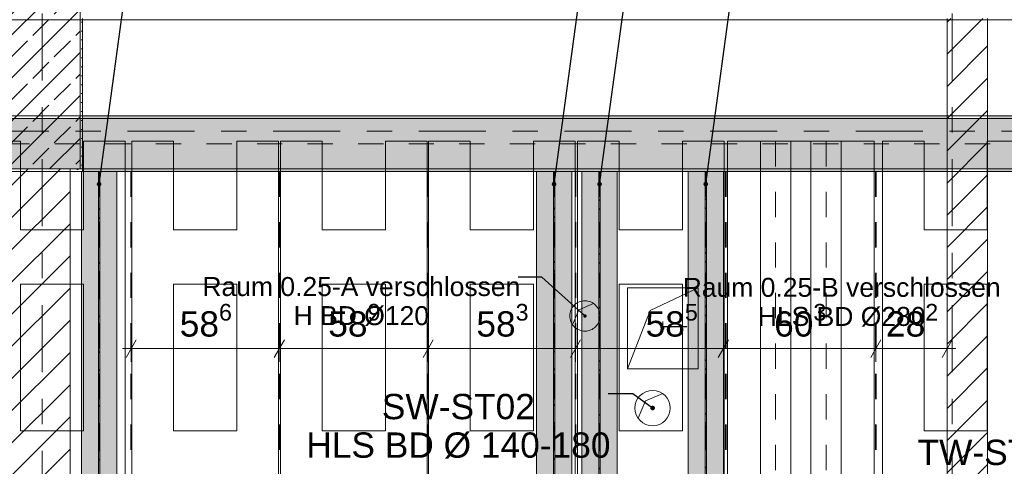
# Model space of a CAD drawing. Header units: metres. Extents: x -3.6 to 84.5, y -11 to 16.8.
# Tile 48 of 76: x 40 to 43.9, y 4 to 5.8. Entities that reach past the tile are written whole.
import ezdxf

# ---------------------------------------------------------------- set-up
doc = ezdxf.new("R2010")
doc.units = ezdxf.units.M
doc.header["$MEASUREMENT"] = 0
for name, pattern in [('Achse', [0.2, 0.1, -0.05, 0, -0.05]), ('Strichlinie doppelt', [0.546806, 0.264583, -0.105833, 0.070556, -0.105833]), ('STRICHPUNKT', [0.015, 0.0075, -0.00375, 0, -0.00375]), ('Wipeout_Contour', [1, 0, -1])]:
    doc.linetypes.add(name, pattern=pattern)
for name, color, linetype in [('155 - Bemaßung_ Beschriftung.Ausbau - Deckenelemente', 7, 'Continuous'), ('305 - Elemente.Linie_ Schraffur - Deckenspiegel', 7, 'Continuous'), ('451 - Universal.Achsen Raster', 7, 'Continuous'), ('605 - Struktur.Wand Innen', 7, 'Continuous'), ('607 - Struktur.Stütze', 7, 'Continuous'), ('608 - Struktur.Träger', 7, 'Continuous'), ('612 - Struktur.Stahlbau', 7, 'Continuous'), ('Abbruch_155 - Bemaßung_ Beschriftung.Ausbau - Deckenelemente', 7, 'Continuous'), ('Neubau_155 - Bemaßung_ Beschriftung.Ausbau - Deckenelemente', 7, 'Continuous'), ('Neubau_612 - Struktur.Stahlbau', 7, 'Continuous')]:
    doc.layers.add(name, color=color, linetype=linetype)
doc.styles.add('ERSTELLTER_STIL_2', font='txt')
doc.linetypes.add('Abbruch 1', pattern='A,0,[1,2022.0244.A_L5A-PL04.06_iA_Deckenelemente Kellergeschoss1.Shx,S=0.001984,R=0,X=0,Y=0],-0.25,0', length=0.25)
doc.dimstyles.new('ERSTELLTER_STIL__1', dxfattribs={"dimtxt": 0.1, "dimasz": 0.0532, "dimexe": 0.18, "dimexo": 0.0625, "dimgap": 0, "dimtad": 1, "dimtih": 1, "dimtoh": 1, "dimzin": 0, "dimdsep": 46, "dimtxsty": 'ERSTELLTER_STIL_2', "dimblk": 'ARROWHEAD_2', "dimblk1": 'ARROWHEAD_2', "dimblk2": 'ARROWHEAD_2', "dimcen": 0.09, "dimse1": 1, "dimse2": 1, "dimclrd": 7, "dimclre": 7, "dimclrt": 7, "dimazin": 0, "dimtfac": 1, "dimtdec": 4, "dimtmove": 0, "dimatfit": 3, "dimfxl": 1, "dimtolj": 1, "dimtzin": 0, "dimarcsym": 0})
doc.dimstyles.new('ERSTELLTER_STIL__2', dxfattribs={"dimtxt": 0.1, "dimasz": 0.0532, "dimexe": 0.18, "dimexo": 0.0625, "dimgap": 0, "dimtad": 1, "dimtih": 1, "dimtoh": 1, "dimzin": 0, "dimdsep": 46, "dimtxsty": 'ERSTELLTER_STIL_2', "dimblk": 'ARROWHEAD_2', "dimblk1": 'ARROWHEAD_2', "dimblk2": 'ARROWHEAD_2', "dimcen": 0.09, "dimse1": 1, "dimse2": 1, "dimclrd": 7, "dimclre": 7, "dimclrt": 7, "dimazin": 0, "dimtfac": 1, "dimtdec": 4, "dimtmove": 2, "dimatfit": 3, "dimfxl": 1, "dimtolj": 1, "dimtzin": 0, "dimarcsym": 0})
doc.dimstyles.new('ERSTELLTER_STIL__7', dxfattribs={"dimtxt": 0.18, "dimasz": 0.03648, "dimexe": 0.18, "dimexo": 0.0625, "dimgap": 0, "dimtad": 0, "dimtih": 1, "dimtoh": 1, "dimdec": 4, "dimzin": 0, "dimdsep": 46, "dimcen": 0.09, "dimadec": 0, "dimazin": 0, "dimtfac": 1, "dimtdec": 4, "dimtmove": 0, "dimatfit": 3, "dimldrblk": 'ARROWHEAD_11', "dimfxl": 1, "dimtolj": 1, "dimtzin": 0, "dimarcsym": 0})
doc.dimstyles.new('ERSTELLTER_STIL__8', dxfattribs={"dimtxt": 0.18, "dimasz": 0.02736, "dimexe": 0.18, "dimexo": 0.0625, "dimgap": 0, "dimtad": 0, "dimtih": 1, "dimtoh": 1, "dimdec": 4, "dimzin": 0, "dimdsep": 46, "dimcen": 0.09, "dimadec": 0, "dimazin": 0, "dimtfac": 1, "dimtdec": 4, "dimtmove": 0, "dimatfit": 3, "dimldrblk": 'ARROWHEAD_11', "dimfxl": 1, "dimtolj": 1, "dimtzin": 0, "dimarcsym": 0})
pattern_1 = [(45, (0, 0), (-0.0636396, 0.0636396), [])]
pattern_2 = [(45, (0, 0), (-0.08485281, 0.08485281), []), (45, (-0.04243, 0.04243), (-0.08485281, 0.08485281), [0.09, -0.03])]
pattern_3 = [(45, (0, 0), (-0.01767767, 0.01767767), [0, -0.025])]
pattern_4 = [(135, (0, 0), (0.05303301, 0.05303301), []), (135, (-0.01768, -0.01768), (0.05303301, 0.05303301), [])]

# ---------------------------------------------------------------- blocks, each defined once
blk = doc.blocks.new('*D82')
at = {"layer": '155 - Bemaßung_ Beschriftung.Ausbau - Deckenelemente', "color": 7, "linetype": 'Continuous', "lineweight": 5}
for p, q in [((40.5022, 4.525), (40.4618, 4.455)), ((40.482, 4.4375), (40.482, 4.5425)), ((41.0882, 4.525), (41.0478, 4.455)), ((41.068, 4.4375), (41.068, 4.5425)), ((40.4478, 4.49), (40.482, 4.49)), ((40.482, 4.49), (41.068, 4.49))]:
    blk.add_line(p, q, dxfattribs=at)
at = {"layer": '155 - Bemaßung_ Beschriftung.Ausbau - Deckenelemente', "color": 7, "lineweight": 5, "insert": (40.6741, 4.5083), "char_height": 0.1, "attachment_point": 7, "style": 'ERSTELLTER_STIL_2'}
blk.add_mtext('\\A1;{\\pql;\\fArial|b0|i0|c0|p38;58\\fArial|b0|i0|c0|p38;\\A1{\\H.66x;\\S6^  ;}}', dxfattribs=at)
blk = doc.blocks.new('ARROWHEAD_2')
at = {"color": 0, "linetype": 'Continuous', "lineweight": 0}
for p, q in [((0, 0), (-1, 0)), ((-0.378, -0.655), (0.378, 0.655))]:
    blk.add_line(p, q, dxfattribs=at)
blk = doc.blocks.new('*D83')
at = {"layer": '155 - Bemaßung_ Beschriftung.Ausbau - Deckenelemente', "color": 7, "linetype": 'Continuous', "lineweight": 5}
for p, q in [((41.0882, 4.525), (41.0478, 4.455)), ((41.068, 4.4375), (41.068, 4.5425)), ((41.6772, 4.525), (41.6368, 4.455)), ((41.657, 4.4375), (41.657, 4.5425)), ((41.068, 4.49), (41.657, 4.49))]:
    blk.add_line(p, q, dxfattribs=at)
at = {"layer": '155 - Bemaßung_ Beschriftung.Ausbau - Deckenelemente', "color": 7, "lineweight": 5, "insert": (41.2616, 4.5083), "char_height": 0.1, "attachment_point": 7, "style": 'ERSTELLTER_STIL_2'}
blk.add_mtext('\\A1;{\\pql;\\fArial|b0|i0|c0|p38;58\\fArial|b0|i0|c0|p38;\\A1{\\H.66x;\\S9^  ;}}', dxfattribs=at)
blk = doc.blocks.new('*D84')
at = {"layer": '155 - Bemaßung_ Beschriftung.Ausbau - Deckenelemente', "color": 7, "linetype": 'Continuous', "lineweight": 5}
for p, q in [((41.6772, 4.525), (41.6368, 4.455)), ((41.657, 4.4375), (41.657, 4.5425)), ((42.2602, 4.525), (42.2198, 4.455)), ((42.24, 4.4375), (42.24, 4.5425)), ((41.657, 4.49), (42.24, 4.49))]:
    blk.add_line(p, q, dxfattribs=at)
at = {"layer": '155 - Bemaßung_ Beschriftung.Ausbau - Deckenelemente', "color": 7, "lineweight": 5, "insert": (41.8476, 4.5083), "char_height": 0.1, "attachment_point": 7, "style": 'ERSTELLTER_STIL_2'}
blk.add_mtext('\\A1;{\\pql;\\fArial|b0|i0|c0|p38;58\\fArial|b0|i0|c0|p38;\\A1{\\H.66x;\\S3^  ;}}', dxfattribs=at)
blk = doc.blocks.new('*D85')
at = {"layer": '155 - Bemaßung_ Beschriftung.Ausbau - Deckenelemente', "color": 7, "linetype": 'Continuous', "lineweight": 5}
for p, q in [((42.2602, 4.525), (42.2198, 4.455)), ((42.24, 4.4375), (42.24, 4.5425)), ((42.8452, 4.525), (42.8048, 4.455)), ((42.825, 4.4375), (42.825, 4.5425)), ((42.24, 4.49), (42.825, 4.49))]:
    blk.add_line(p, q, dxfattribs=at)
at = {"layer": '155 - Bemaßung_ Beschriftung.Ausbau - Deckenelemente', "color": 7, "lineweight": 5, "insert": (42.5172, 4.5083), "char_height": 0.1, "attachment_point": 7, "style": 'ERSTELLTER_STIL_2'}
blk.add_mtext('\\A1;{\\pql;\\fArial|b0|i0|c0|p38;58\\fArial|b0|i0|c0|p38;\\A1{\\H.66x;\\S5^  ;}}', dxfattribs=at)
blk = doc.blocks.new('*D86')
at = {"layer": '155 - Bemaßung_ Beschriftung.Ausbau - Deckenelemente', "color": 7, "linetype": 'Continuous', "lineweight": 5}
for p, q in [((42.8452, 4.525), (42.8048, 4.455)), ((42.825, 4.4375), (42.825, 4.5425)), ((43.4482, 4.525), (43.4078, 4.455)), ((43.428, 4.4375), (43.428, 4.5425)), ((42.825, 4.49), (43.428, 4.49))]:
    blk.add_line(p, q, dxfattribs=at)
at = {"layer": '155 - Bemaßung_ Beschriftung.Ausbau - Deckenelemente', "color": 7, "lineweight": 5, "insert": (43.0256, 4.5083), "char_height": 0.1, "attachment_point": 7, "style": 'ERSTELLTER_STIL_2'}
blk.add_mtext('\\A1;{\\pql;\\fArial|b0|i0|c0|p38;60\\fArial|b0|i0|c0|p38;\\A1{\\H.66x;\\S3^  ;}}', dxfattribs=at)
blk = doc.blocks.new('*D87')
at = {"layer": '155 - Bemaßung_ Beschriftung.Ausbau - Deckenelemente', "color": 7, "linetype": 'Continuous', "lineweight": 5}
for p, q in [((43.4482, 4.525), (43.4078, 4.455)), ((43.428, 4.4375), (43.428, 4.5425)), ((43.6898, 4.455), (43.7302, 4.525)), ((43.71, 4.4375), (43.71, 4.5425)), ((43.428, 4.49), (43.71, 4.49)), ((43.71, 4.49), (43.7442, 4.49))]:
    blk.add_line(p, q, dxfattribs=at)
at = {"layer": '155 - Bemaßung_ Beschriftung.Ausbau - Deckenelemente', "color": 7, "lineweight": 5, "insert": (43.4681, 4.5083), "char_height": 0.1, "attachment_point": 7, "style": 'ERSTELLTER_STIL_2'}
blk.add_mtext('\\A1;{\\pql;\\fArial|b0|i0|c0|p38;28\\fArial|b0|i0|c0|p38;\\A1{\\H.66x;\\S2^  ;}}', dxfattribs=at)
blk = doc.blocks.new('*D100')
at = {"layer": '155 - Bemaßung_ Beschriftung.Ausbau - Deckenelemente', "color": 7, "linetype": 'Continuous', "lineweight": 5}
for p, q in [((39.2342, 4.525), (39.1938, 4.455)), ((39.214, 4.4375), (39.214, 4.5425)), ((39.8752, 4.525), (39.8348, 4.455)), ((39.855, 4.4375), (39.855, 4.5425)), ((39.214, 4.49), (39.855, 4.49))]:
    blk.add_line(p, q, dxfattribs=at)
at = {"layer": '155 - Bemaßung_ Beschriftung.Ausbau - Deckenelemente', "color": 7, "lineweight": 5, "char_height": 0.1, "attachment_point": 7, "style": 'ERSTELLTER_STIL_2'}
for s, insert in [('\\A1;{\\pql;\\fArial|b0|i0|c0|p38;64\\fArial|b0|i0|c0|p38;\\A1{\\H.66x;\\S1^  ;}}', (39.3326, 4.5083)), ('\\A1;{\\pql;\\fArial|b0|i0|c0|p38;12\\fArial|b0|i0|c0|p38;\\A1{\\H.66x;\\S5^  ;}}', (39.6329, 4.5089))]:
    blk.add_mtext(s, dxfattribs=dict(at, insert=insert))
blk = doc.blocks.new('ARROWHEAD_11')
at = {"color": 0, "linetype": 'Continuous', "lineweight": 0}
blk.add_line((0, 0), (-1, 0), dxfattribs=at)
at = {"color": 0, "linetype": 'Continuous', "lineweight": 0, "const_width": 0.25, "flags": 128}
blk.add_lwpolyline([(-0.125, 0, 1), (0.125, 0, 1)], format="xyb", close=True, dxfattribs=at)

msp = doc.modelspace()

# ---------------------------------------------------------------- hatches: boundary and pattern name
at = {"layer": '612 - Struktur.Stahlbau', "linetype": 'Continuous', "lineweight": 0, "true_color": 0x30307f}
for points in [[(40.285, 5.19), (40.425, 5.19), (40.425, 0.71), (40.285, 0.71)], [(42.085, 5.19), (42.225, 5.19), (42.225, 0.71), (42.085, 0.71)], [(42.265, 5.19), (42.405, 5.19), (42.405, 0.71), (42.265, 0.71)], [(42.685, 5.19), (42.825, 5.19), (42.825, 0.71), (42.685, 0.71)]]:
    msp.add_hatch(color=177, dxfattribs=at).paths.add_polyline_path(points)
at = {"layer": 'Neubau_612 - Struktur.Stahlbau', "linetype": 'Continuous', "lineweight": 0, "true_color": 0x000000}
h = msp.add_hatch(dxfattribs=at)
h.set_pattern_fill('Metall__Stahl_0001', color=18, style=0, pattern_type=2)
h.set_pattern_definition(pattern_4)
h.paths.add_polyline_path([(40.3522, 5.19), (40.3522, 0.71), (40.3577, 0.71), (40.3577, 5.19)])
h = msp.add_hatch(dxfattribs=at)
h.set_pattern_fill('Metall__Stahl_0001', color=18, style=0, pattern_type=2)
h.set_pattern_definition(pattern_4)
h.paths.add_polyline_path([(42.1522, 5.19), (42.1522, 0.71), (42.1577, 0.71), (42.1577, 5.19)])
h = msp.add_hatch(dxfattribs=at)
h.set_pattern_fill('Metall__Stahl_0001', color=18, style=0, pattern_type=2)
h.set_pattern_definition(pattern_4)
h.paths.add_polyline_path([(42.3322, 5.19), (42.3322, 0.71), (42.3377, 0.71), (42.3377, 5.19)])
h = msp.add_hatch(dxfattribs=at)
h.set_pattern_fill('Metall__Stahl_0001', color=18, style=0, pattern_type=2)
h.set_pattern_definition(pattern_4)
h.paths.add_polyline_path([(42.7522, 5.19), (42.7522, 0.71), (42.7577, 0.71), (42.7577, 5.19)])

# ---------------------------------------------------------------- linework, layer by layer
at = {"layer": '155 - Bemaßung_ Beschriftung.Ausbau - Deckenelemente', "color": 7, "linetype": 'Achse', "lineweight": 35}
for p, q in [((40.482, 5.19), (40.482, 0.71)), ((41.068, 5.19), (41.068, 0.71)), ((41.657, 5.19), (41.657, 0.71)), ((42.24, 5.19), (42.24, 0.71)), ((42.835, 5.19), (42.835, 0.71)), ((43.428, 5.19), (43.428, 0.71))]:
    msp.add_line(p, q, dxfattribs=at)
at = {"layer": '155 - Bemaßung_ Beschriftung.Ausbau - Deckenelemente', "color": 7, "linetype": 'Continuous', "lineweight": 9}
for p, q in [((42.5346, 4.6404), (42.725, 4.73)), ((42.445, 4.41), (42.5346, 4.6404))]:
    msp.add_line(p, q, dxfattribs=at)
at = {"layer": '155 - Bemaßung_ Beschriftung.Ausbau - Deckenelemente', "color": 7, "linetype": 'Continuous', "lineweight": 5}
for p, q in [((42.2279, 4.5845), (42.253, 4.643)), ((42.253, 4.643), (42.3115, 4.6681))]:
    msp.add_line(p, q, dxfattribs=at)
at = {"layer": '155 - Bemaßung_ Beschriftung.Ausbau - Deckenelemente', "color": 7, "linetype": 'Continuous', "lineweight": 9, "flags": 128}
for points in [[(42.725, 4.73), (42.445, 4.73)], [(42.445, 4.73), (42.445, 4.41)], [(42.725, 4.41), (42.725, 4.73)], [(42.445, 4.41), (42.725, 4.41)]]:
    msp.add_lwpolyline(points, dxfattribs=at)
msp.add_lwpolyline([(42.337, 4.619, 0.414214), (42.277, 4.679, 0.414214), (42.217, 4.619, 0.414214), (42.277, 4.559, 0.414214)], format="xyb", close=True, dxfattribs=at)
at = {"layer": '305 - Elemente.Linie_ Schraffur - Deckenspiegel', "color": 7, "linetype": 'Continuous', "lineweight": 9}
for points in [[(40.485, 5.31), (40.485, 0.645), (40.65, 0.645), (40.65, 0.995), (40.9, 0.995), (40.9, 0.645), (41.065, 0.645), (41.065, 5.31), (40.9, 5.31), (40.9, 4.96), (40.65, 4.96), (40.65, 5.31)], [(41.0725, 5.31), (41.0725, 0.645), (41.2375, 0.645), (41.2375, 0.995), (41.4875, 0.995), (41.4875, 0.645), (41.6525, 0.645), (41.6525, 5.31), (41.4875, 5.31), (41.4875, 4.96), (41.2375, 4.96), (41.2375, 5.31)], [(41.6585, 5.31), (41.6585, 0.645), (41.8235, 0.645), (41.8235, 0.995), (42.0735, 0.995), (42.0735, 0.645), (42.2385, 0.645), (42.2385, 5.31), (42.0735, 5.31), (42.0735, 4.96), (41.8235, 4.96), (41.8235, 5.31)], [(42.2475, 5.31), (42.2475, 0.645), (42.4125, 0.645), (42.4125, 0.995), (42.6625, 0.995), (42.6625, 0.645), (42.8275, 0.645), (42.8275, 5.31), (42.6625, 5.31), (42.6625, 4.96), (42.4125, 4.96), (42.4125, 5.31)], [(42.9715, 0.645), (43.0915, 0.645), (43.0915, 5.31), (42.9715, 5.31)], [(43.1715, 0.645), (43.2915, 0.645), (43.2915, 5.31), (43.1715, 5.31)], [(40.65, 4.165), (40.9, 4.165), (40.9, 4.745), (40.65, 4.745)], [(41.2375, 4.165), (41.4875, 4.165), (41.4875, 4.745), (41.2375, 4.745)], [(41.8235, 4.165), (42.0735, 4.165), (42.0735, 4.745), (41.8235, 4.745)], [(42.4125, 4.165), (42.6625, 4.165), (42.6625, 4.745), (42.4125, 4.745)]]:
    msp.add_lwpolyline(points, close=True, dxfattribs=at)
at = {"layer": '305 - Elemente.Linie_ Schraffur - Deckenspiegel', "color": 7, "linetype": 'Continuous', "lineweight": 9, "flags": 128}
msp.add_lwpolyline([(42.8415, 5.31), (43.4215, 5.31), (43.4215, 0.645), (42.8415, 0.645)], close=True, dxfattribs=at)
at = {"layer": '305 - Elemente.Linie_ Schraffur - Deckenspiegel', "color": 7, "linetype": 'STRICHPUNKT', "lineweight": 9}
for points in [[(43.0315, 5.31), (43.0315, 0.645)], [(43.2315, 5.31), (43.2315, 0.645)]]:
    msp.add_lwpolyline(points, dxfattribs=at)
at = {"layer": '608 - Struktur.Träger', "color": 7, "linetype": 'Continuous', "lineweight": 13}
msp.add_line((40.29, 5.4), (39.97, 5.4), dxfattribs=at)
at = {"layer": '608 - Struktur.Träger', "color": 7, "linetype": 'Continuous', "lineweight": 5}
for p, q in [((40.29, 5.41), (40.29, 5.4)), ((40.29, 5.2), (40.29, 5.19))]:
    msp.add_line(p, q, dxfattribs=at)
at = {"layer": 'Abbruch_155 - Bemaßung_ Beschriftung.Ausbau - Deckenelemente', "color": 7, "linetype": 'Abbruch 1', "lineweight": 18}
for start, end in [(90, 180), (0, 90), (180, 270), (270, 0)]:
    msp.add_arc((42.545, 4.255), 0.07, start, end, dxfattribs=at)
at = {"layer": 'Neubau_155 - Bemaßung_ Beschriftung.Ausbau - Deckenelemente', "color": 1, "linetype": 'Continuous', "lineweight": 5}
for p, q in [((42.517, 4.283), (42.5852, 4.3123)), ((42.4877, 4.2147), (42.517, 4.283))]:
    msp.add_line(p, q, dxfattribs=at)
at = {"layer": 'Neubau_612 - Struktur.Stahlbau', "color": 1, "linetype": 'Continuous', "lineweight": 13}
for p, q in [((40.285, 5.19), (40.285, 0.71)), ((40.285, 5.19), (40.425, 5.19)), ((40.425, 5.19), (40.425, 0.71)), ((42.085, 5.19), (42.085, 0.71)), ((42.085, 5.19), (42.225, 5.19)), ((42.225, 5.19), (42.225, 0.71)), ((42.265, 5.19), (42.265, 0.71)), ((42.265, 5.19), (42.405, 5.19)), ((42.405, 5.19), (42.405, 0.71)), ((42.685, 5.19), (42.685, 0.71)), ((42.685, 5.19), (42.825, 5.19)), ((42.825, 5.19), (42.825, 0.71))]:
    msp.add_line(p, q, dxfattribs=at)
at = {"layer": 'Neubau_612 - Struktur.Stahlbau', "color": 1, "linetype": 'Continuous', "lineweight": 9}
for p, q in [((40.3522, 5.19), (40.3522, 0.71)), ((40.3577, 5.19), (40.3522, 5.19)), ((40.3577, 5.19), (40.3577, 0.71)), ((42.1522, 5.19), (42.1522, 0.71)), ((42.1577, 5.19), (42.1522, 5.19)), ((42.1577, 5.19), (42.1577, 0.71)), ((42.3322, 5.19), (42.3322, 0.71)), ((42.3377, 5.19), (42.3322, 5.19)), ((42.3377, 5.19), (42.3377, 0.71)), ((42.7522, 5.19), (42.7522, 0.71)), ((42.7577, 5.19), (42.7522, 5.19)), ((42.7577, 5.19), (42.7577, 0.71))]:
    msp.add_line(p, q, dxfattribs=at)
at = {"layer": 'Neubau_612 - Struktur.Stahlbau', "color": 1, "linetype": 'Achse', "lineweight": 9}
for p, q in [((40.355, 5.19), (40.355, 0.71)), ((42.155, 5.19), (42.155, 0.71)), ((42.335, 5.19), (42.335, 0.71)), ((42.755, 5.19), (42.755, 0.71))]:
    msp.add_line(p, q, dxfattribs=at)

# ---------------------------------------------------------------- texts
at = {"layer": '155 - Bemaßung_ Beschriftung.Ausbau - Deckenelemente', "color": 7, "linetype": 'Continuous', "lineweight": 9, "insert": (41.3926, 4.7728), "char_height": 0.075, "attachment_point": 2, "line_spacing_factor": 0.920251, "style": 'ERSTELLTER_STIL_2'}
msp.add_mtext('\\A1;{\\pqc;\\fArial|b0|i0|c0|p38;Raum 0.25-A verschlossen\\P\\pqc;\\fArial|b0|i0|c0|p38;H BD\\fArial|b0|i0|c0|p38; Ø\\fArial|b0|i0|c0|p38;120}', dxfattribs=at)
at = {"layer": '155 - Bemaßung_ Beschriftung.Ausbau - Deckenelemente', "color": 1, "linetype": 'Continuous', "lineweight": 9, "insert": (41.7765, 4.3109), "char_height": 0.1, "attachment_point": 2, "line_spacing_factor": 0.913298, "style": 'ERSTELLTER_STIL_2'}
msp.add_mtext('\\A1;{\\pqc;\\fArial|b0|i0|c0|p38;SW-ST02\\P\\pqc;\\fArial|b0|i0|c0|p38;HLS BD Ø 140-180}', dxfattribs=at)

# ---------------------------------------------------------------- dimensions: what is measured, and where the dimension line sits
at = {"layer": '155 - Bemaßung_ Beschriftung.Ausbau - Deckenelemente', "color": 7, "linetype": 'Continuous', "lineweight": 5}
for base, p1, p2, dimstyle, picture, middle in [((41.068, 4.49), (40.482, 5.19), (41.068, 5.19), 'ERSTELLTER_STIL__1', '*D82', (40.8854, 4.56)), ((41.657, 4.49), (41.068, 5.19), (41.657, 5.19), 'ERSTELLTER_STIL__1', '*D83', (41.4729, 4.56)), ((42.24, 4.49), (41.657, 5.19), (42.24, 5.19), 'ERSTELLTER_STIL__1', '*D84', (42.0589, 4.56)), ((42.82497, 4.48998), (42.23999, 5.18998), (42.82497, 5.18998), 'ERSTELLTER_STIL__2', '*D85', (42.72854, 4.55998)), ((43.428, 4.49), (42.825, 5.19), (43.428, 5.19), 'ERSTELLTER_STIL__1', '*D86', (43.2368, 4.56))]:
    dim = msp.add_linear_dim(base=base, p1=p1, p2=p2, dimstyle=dimstyle, dxfattribs=at)
    dim.commit()
    dim.dimension.update_dxf_attribs({"geometry": picture, "text_midpoint": middle, "dimtype": 160})

# ---------------------------------------------------------------- leaders
at = {"layer": '155 - Bemaßung_ Beschriftung.Ausbau - Deckenelemente', "color": 1, "linetype": 'Continuous', "lineweight": 9, "annotation_type": 0, "has_hookline": 1, "hookline_direction": 0, "horizontal_direction": (0, 1, 0)}
for points, text_width in [([(42.335, 5.14), (42.4612, 6.0597)], 0.9523), ([(42.755, 5.14), (42.8812, 6.0599)], 0.9519), ([(40.355, 5.14), (40.4812, 6.0694)], 0.933), ([(42.155, 5.14), (42.2812, 6.0603)], 0.9512)]:
    msp.add_leader(points, dimstyle='ERSTELLTER_STIL__7', dxfattribs=dict(at, text_width=text_width))
at = {"layer": '155 - Bemaßung_ Beschriftung.Ausbau - Deckenelemente', "color": 7, "linetype": 'Continuous', "lineweight": 9, "annotation_type": 0, "has_hookline": 1, "hookline_direction": 1, "text_width": 1.2412}
msp.add_leader([(42.277, 4.619), (42.106, 4.7728), (42.0132, 4.7728)], dimstyle='ERSTELLTER_STIL__8', dxfattribs=at)
at = {"layer": '155 - Bemaßung_ Beschriftung.Ausbau - Deckenelemente', "color": 1, "linetype": 'Continuous', "lineweight": 9, "annotation_type": 0, "has_hookline": 1, "hookline_direction": 1, "text_width": 1.1846}
msp.add_leader([(42.545, 4.255), (42.4662, 4.3109), (42.3688, 4.3109)], dimstyle='ERSTELLTER_STIL__7', dxfattribs=at)

# ---------------------------------------------------------------- wipeouts: each hides what was drawn before it
at = {"color": 254, "linetype": 'Wipeout_Contour', "lineweight": 0, "ltscale": 176.182371}
msp.add_wipeout([(43.71, 3.335), (43.87, 3.335), (43.87, 5.795), (43.71, 5.795)], dxfattribs=at).dxf.layer = '605 - Struktur.Wand Innen'
at = {"color": 254, "linetype": 'Wipeout_Contour', "lineweight": 0, "ltscale": 161.127324}
msp.add_wipeout([(40.24, 0.7), (40.24, 5.2), (39.98, 5.2), (39.98, 0.7)], dxfattribs=at).dxf.layer = '605 - Struktur.Wand Innen'

# ---------------------------------------------------------------- next in the draw order: hatches: boundary and pattern name
at = {"layer": '605 - Struktur.Wand Innen', "linetype": 'Continuous', "lineweight": 0, "true_color": 0x000000}
h = msp.add_hatch(dxfattribs=at)
h.set_pattern_fill('MW_Ziegel_0001', color=18, style=0, pattern_type=2)
h.set_pattern_definition(pattern_1)
h.paths.add_polyline_path([(43.71, 3.335), (43.87, 3.335), (43.87, 5.795), (43.71, 5.795)])
h = msp.add_hatch(dxfattribs=at)
h.set_pattern_fill('MW_Ziegel_0001', color=18, style=0, pattern_type=2)
h.set_pattern_definition(pattern_1)
h.paths.add_polyline_path([(40.24, 0.7), (40.24, 5.2), (39.98, 5.2), (39.98, 0.7)])
at = {"layer": '607 - Struktur.Stütze', "linetype": 'Continuous', "lineweight": 0, "true_color": 0x000000}
h = msp.add_hatch(dxfattribs=at)
h.set_pattern_fill('Beton__Stahlbeton_0001', color=18, style=0, pattern_type=2)
h.set_pattern_definition(pattern_2)
h.paths.add_polyline_path([(39.98, 5.2), (40.28, 5.2), (40.28, 6), (39.98, 6)])
h = msp.add_hatch(dxfattribs=at)
h.set_pattern_fill('Gips_0001', color=18, style=0, pattern_type=2)
h.set_pattern_definition(pattern_3)
h.paths.add_polyline_path([(40.24, 5.19), (40.29, 5.19), (40.29, 5.795), (40.28, 5.795), (40.28, 5.2), (40.24, 5.2)])
at = {"layer": '608 - Struktur.Träger', "linetype": 'Continuous', "lineweight": 0, "true_color": 0x000000}
h = msp.add_hatch(dxfattribs=at)
h.set_pattern_fill('Beton__Stahlbeton_0001', color=18, style=0, pattern_type=2)
h.set_pattern_definition(pattern_2)
h.paths.add_polyline_path([(0.69, 5.4), (0.38, 5.4), (0.38, 5.2), (0.69, 5.2), (7.57, 5.2), (7.89, 5.2), (11.17, 5.2), (11.49, 5.2), (15.08, 5.2), (15.28, 5.2), (18.37, 5.2), (18.69, 5.2), (22.06, 5.2), (22.21, 5.2), (25.57, 5.2), (25.89, 5.2), (29.26, 5.2), (29.39, 5.2), (32.77, 5.2), (33.09, 5.2), (36.415, 5.2), (36.59, 5.2), (39.97, 5.2), (40.29, 5.2), (43.71, 5.2), (43.87, 5.2), (47.17, 5.2), (47.49, 5.2), (50.85, 5.2), (51, 5.2), (54.37, 5.2), (54.69, 5.2), (58.06, 5.2), (58.19, 5.2), (61.57, 5.2), (61.88, 5.2), (61.88, 5.4), (61.57, 5.4), (58.19, 5.4), (58.06, 5.4), (54.69, 5.4), (54.37, 5.4), (51, 5.4), (50.85, 5.4), (47.49, 5.4), (47.17, 5.4), (43.87, 5.4), (43.71, 5.4), (40.29, 5.4), (39.97, 5.4), (36.59, 5.4), (36.415, 5.4), (33.09, 5.4), (32.77, 5.4), (29.39, 5.4), (29.26, 5.4), (25.89, 5.4), (25.57, 5.4), (22.21, 5.4), (22.06, 5.4), (18.69, 5.4), (18.37, 5.4), (15.28, 5.4), (15.08, 5.4), (11.49, 5.4), (11.17, 5.4), (7.89, 5.4), (7.57, 5.4)])
h = msp.add_hatch(dxfattribs=at)
h.set_pattern_fill('Gips_0001', color=18, style=0, pattern_type=2)
h.set_pattern_definition(pattern_3)
h.paths.add_polyline_path([(40.29, 5.41), (40.29, 5.4), (43.71, 5.4), (43.71, 5.41)])
h = msp.add_hatch(dxfattribs=at)
h.set_pattern_fill('Gips_0001', color=18, style=0, pattern_type=2)
h.set_pattern_definition(pattern_3)
h.paths.add_polyline_path([(43.87, 5.41), (43.87, 5.4), (47.17, 5.4), (47.17, 5.41)])
h = msp.add_hatch(dxfattribs=at)
h.set_pattern_fill('Gips_0001', color=18, style=0, pattern_type=2)
h.set_pattern_definition(pattern_3)
h.paths.add_polyline_path([(40.29, 5.19), (43.71, 5.19), (43.71, 5.2), (40.29, 5.2)])
h = msp.add_hatch(dxfattribs=at)
h.set_pattern_fill('Gips_0001', color=18, style=0, pattern_type=2)
h.set_pattern_definition(pattern_3)
h.paths.add_polyline_path([(43.87, 5.19), (47.17, 5.19), (47.17, 5.2), (43.87, 5.2)])

# ---------------------------------------------------------------- next in the draw order: linework, layer by layer
at = {"layer": '305 - Elemente.Linie_ Schraffur - Deckenspiegel', "color": 7, "linetype": 'Continuous', "lineweight": 9}
for points in [[(39.8785, 5.31), (39.8785, 0.645), (40.0435, 0.645), (40.0435, 0.995), (40.2935, 0.995), (40.2935, 0.645), (40.4585, 0.645), (40.4585, 5.31), (40.2935, 5.31), (40.2935, 4.96), (40.0435, 4.96), (40.0435, 5.31)], [(43.454, 5.31), (43.454, 0.645), (43.619, 0.645), (43.619, 0.995), (43.869, 0.995), (43.869, 0.645), (44.034, 0.645), (44.034, 5.31), (43.869, 5.31), (43.869, 4.96), (43.619, 4.96), (43.619, 5.31)], [(40.0435, 4.165), (40.2935, 4.165), (40.2935, 4.745), (40.0435, 4.745)], [(43.619, 4.165), (43.869, 4.165), (43.869, 4.745), (43.619, 4.745)]]:
    msp.add_lwpolyline(points, close=True, dxfattribs=at)
at = {"layer": '451 - Universal.Achsen Raster', "color": 160, "linetype": 'Strichlinie doppelt', "lineweight": 9, "true_color": 0x3232ff}
for p, q in [((40.13, -10.585), (40.13, 16.355)), ((43.73, -10.585), (43.73, 16.355)), ((64.935, 5.35), (-3.175, 5.35))]:
    msp.add_line(p, q, dxfattribs=at)
at = {"layer": '605 - Struktur.Wand Innen', "color": 7, "linetype": 'Continuous', "lineweight": 18, "flags": 128}
for points in [[(43.71, 5.795), (43.71, 3.335)], [(43.87, 3.335), (43.87, 5.795)], [(40.24, 0.7), (40.24, 5.2)]]:
    msp.add_lwpolyline(points, dxfattribs=at)
at = {"layer": '607 - Struktur.Stütze', "color": 7, "linetype": 'Continuous', "lineweight": 13, "flags": 128}
msp.add_lwpolyline([(39.98, 5.2), (40.28, 5.2), (40.28, 6), (39.98, 6)], close=True, dxfattribs=at)
at = {"layer": '607 - Struktur.Stütze', "color": 7, "linetype": 'Continuous', "lineweight": 5, "flags": 128}
msp.add_lwpolyline([(40.24, 5.19), (40.29, 5.19), (40.29, 5.795)], dxfattribs=at)
at = {"layer": '608 - Struktur.Träger', "color": 7, "linetype": 'Continuous', "lineweight": 13}
for p, q in [((0.38, 5.79), (61.88, 5.79)), ((0.38, 5.41), (61.88, 5.41)), ((43.71, 5.4), (40.29, 5.4)), ((43.87, 5.4), (43.71, 5.4)), ((47.17, 5.4), (43.87, 5.4)), ((0.38, 5.19), (61.88, 5.19))]:
    msp.add_line(p, q, dxfattribs=at)
at = {"layer": '608 - Struktur.Träger', "color": 7, "linetype": 'Continuous', "lineweight": 5}
for p, q in [((43.71, 5.41), (40.29, 5.41)), ((43.71, 5.41), (43.71, 5.4)), ((43.87, 5.41), (43.87, 5.4)), ((47.17, 5.41), (43.87, 5.41)), ((43.71, 5.19), (40.29, 5.19)), ((43.71, 5.2), (43.71, 5.19)), ((43.87, 5.2), (43.87, 5.19)), ((47.17, 5.19), (43.87, 5.19))]:
    msp.add_line(p, q, dxfattribs=at)
at = {"layer": '608 - Struktur.Träger', "color": 7, "linetype": 'Achse', "lineweight": 9}
msp.add_line((0.38, 5.3), (61.88, 5.3), dxfattribs=at)
at = {"layer": '608 - Struktur.Träger', "color": 7, "linetype": 'Continuous', "lineweight": 13, "flags": 128}
msp.add_lwpolyline([(61.88, 5.2), (61.57, 5.2), (58.19, 5.2), (58.06, 5.2), (54.69, 5.2), (54.37, 5.2), (51, 5.2), (50.85, 5.2), (47.49, 5.2), (47.17, 5.2), (43.87, 5.2), (43.71, 5.2), (40.29, 5.2), (39.97, 5.2), (36.59, 5.2), (36.415, 5.2), (33.09, 5.2), (32.77, 5.2)], dxfattribs=at)

# ---------------------------------------------------------------- next in the draw order: texts
at = {"layer": '155 - Bemaßung_ Beschriftung.Ausbau - Deckenelemente', "color": 7, "linetype": 'Continuous', "lineweight": 9, "insert": (43.9217, 4.5768), "char_height": 0.075, "attachment_point": 9, "line_spacing_factor": 0.920251, "style": 'ERSTELLTER_STIL_2'}
msp.add_mtext('\\A1;{\\pqc;\\fArial|b0|i0|c0|p38;Raum 0.25-B verschlossen\\P\\pqc;\\fArial|b0|i0|c0|p38;HLS BD\\fArial|b0|i0|c0|p38; Ø\\fArial|b0|i0|c0|p38;280}', dxfattribs=at)
at = {"layer": '155 - Bemaßung_ Beschriftung.Ausbau - Deckenelemente', "color": 1, "linetype": 'Continuous', "lineweight": 9, "insert": (44.3537, 3.8738), "char_height": 0.1, "attachment_point": 9, "line_spacing_factor": 0.913298, "style": 'ERSTELLTER_STIL_2'}
msp.add_mtext('\\A1;{\\pqc;\\fArial|b0|i0|c0|p38;TW\\fArial|b0|i0|c0|p38;-ST0\\fArial|b0|i0|c0|p38;3\\P\\pqc;\\fArial|b0|i0|c0|p38;HLS BD Ø 100}', dxfattribs=at)

# ---------------------------------------------------------------- next in the draw order: dimensions: what is measured, and where the dimension line sits
at = {"layer": '155 - Bemaßung_ Beschriftung.Ausbau - Deckenelemente', "color": 7, "linetype": 'Continuous', "lineweight": 5}
for base, p1, p2, picture, middle in [((39.855, 4.49), (39.214, 5.19), (39.855, 5.19), '*D100', (39.5439, 4.56)), ((43.71, 4.49), (43.428, 5.19), (43.71, 5.19), '*D87', (43.6794, 4.56))]:
    dim = msp.add_linear_dim(base=base, p1=p1, p2=p2, dimstyle='ERSTELLTER_STIL__1', dxfattribs=at)
    dim.commit()
    dim.dimension.update_dxf_attribs({"geometry": picture, "text_midpoint": middle, "dimtype": 160})

# ---------------------------------------------------------------- next in the draw order: leaders
at = {"layer": '155 - Bemaßung_ Beschriftung.Ausbau - Deckenelemente', "color": 7, "linetype": 'Continuous', "lineweight": 9, "annotation_type": 0, "has_hookline": 1, "hookline_direction": 0, "text_width": 1.2412}
msp.add_leader([(42.585, 4.57), (42.585, 4.5768), (42.6805, 4.5768)], dimstyle='ERSTELLTER_STIL__8', dxfattribs=at)

doc.saveas('drawing.dxf')
